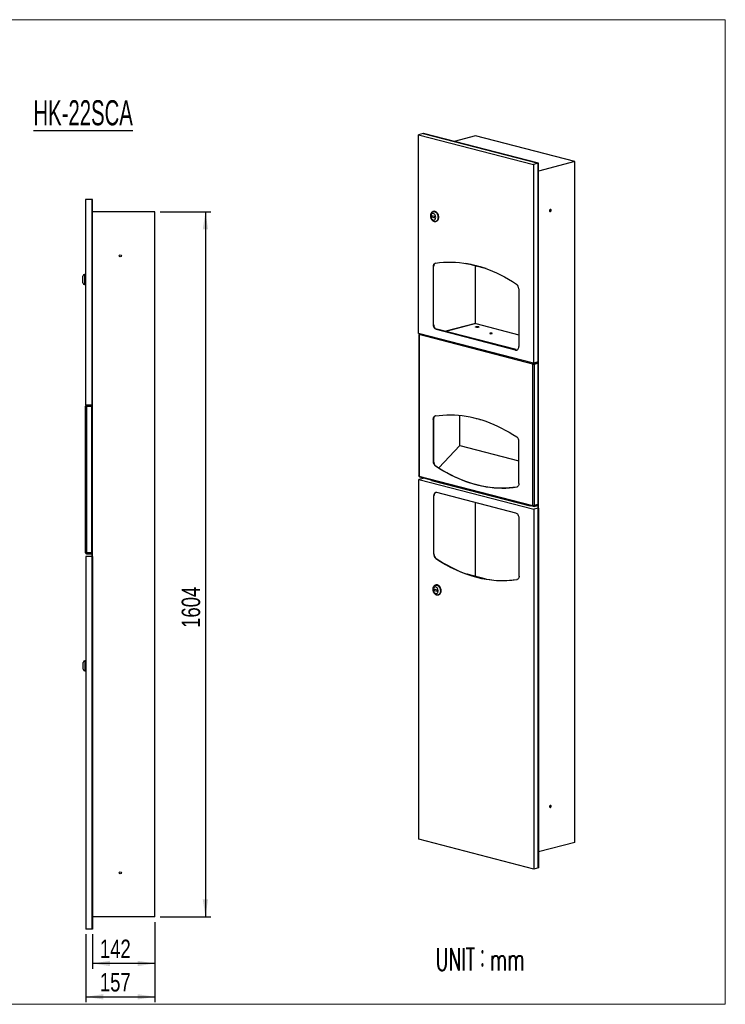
# Model space of a CAD drawing. Header units: millimetres. Extents: x 8 to 270, y 10 to 197.
# Tile 2 of 2: x 136 to 270, y 10 to 197. Entities that reach past the tile are written whole.
import ezdxf

# ---------------------------------------------------------------- set-up
doc = ezdxf.new("R2010")
doc.units = ezdxf.units.MM
doc.layers.add('FORMAT', color=7, linetype='Continuous')
doc.styles.add('SLDTEXTSTYLE0', font='TXT', dxfattribs={"width": 0.605})
doc.styles.add('SLDTEXTSTYLE1', font='TXT', dxfattribs={"width": 0.75})
doc.styles.add('SLDTEXTSTYLE2', font='TXT', dxfattribs={"width": 0.605, "bigfont": 'bigfont'})
doc.dimstyles.new('SLDDIMSTYLE0', dxfattribs={"dimtxt": 3.5, "dimasz": 3.302, "dimexe": 0, "dimexo": 0.0625, "dimgap": 0.875, "dimtad": 1, "dimdec": 1, "dimlfac": 12, "dimrnd": 1e-09, "dimzin": 12, "dimdsep": 46, "dimtxsty": 'SLDTEXTSTYLE1', "dimsah": 1, "dimcen": 0.09, "dimadec": 0, "dimazin": 3, "dimtfac": 1, "dimtdec": 1, "dimtofl": 0, "dimtmove": 0, "dimatfit": 3, "dimfxl": 0, "dimfrac": 2, "dimtolj": 1, "dimtzin": 12, "dimarcsym": 0})

# ---------------------------------------------------------------- blocks, each defined once
blk = doc.blocks.new('_D_2')
at = {"layer": 'FORMAT'}
for p, q in [((161.81, 25.56), (161.81, 16.71)), ((149.97, 23.23), (149.97, 16.71)), ((161.81, 17.71), (149.97, 17.71))]:
    blk.add_line(p, q, dxfattribs=at)
for points in [[(149.97, 17.71), (153.28, 17.2), (153.28, 18.21)], [(161.81, 17.71), (158.51, 18.21), (158.51, 17.2)]]:
    blk.add_solid(points, dxfattribs=at)
at = {"layer": 'FORMAT', "insert": (151.36, 22.22), "char_height": 3.5, "attachment_point": 1, "style": 'SLDTEXTSTYLE1'}
blk.add_mtext('142', dxfattribs=at)
blk = doc.blocks.new('_D_3')
at = {"layer": 'FORMAT'}
for p, q in [((161.81, 25.56), (161.81, 10.38)), ((148.72, 23.23), (148.72, 10.38)), ((148.72, 11.38), (161.81, 11.38))]:
    blk.add_line(p, q, dxfattribs=at)
for points in [[(148.72, 11.38), (152.03, 10.87), (152.03, 11.89)], [(161.81, 11.38), (158.51, 11.89), (158.51, 10.87)]]:
    blk.add_solid(points, dxfattribs=at)
at = {"layer": 'FORMAT', "insert": (151.36, 15.89), "char_height": 3.5, "attachment_point": 1, "style": 'SLDTEXTSTYLE1'}
blk.add_mtext('157', dxfattribs=at)
blk = doc.blocks.new('_D_4')
at = {"layer": 'FORMAT'}
for p, q in [((162.81, 160.23), (172.39, 160.23)), ((171.39, 160.23), (171.39, 26.56)), ((162.81, 26.56), (172.39, 26.56))]:
    blk.add_line(p, q, dxfattribs=at)
for points in [[(171.39, 160.23), (170.88, 156.92), (171.89, 156.92)], [(171.39, 26.56), (171.89, 29.86), (170.88, 29.86)]]:
    blk.add_solid(points, dxfattribs=at)
at = {"layer": 'FORMAT', "insert": (166.88, 81.34), "char_height": 3.5, "attachment_point": 1, "rotation": 90, "style": 'SLDTEXTSTYLE1'}
blk.add_mtext('1604', dxfattribs=at)

msp = doc.modelspace()

# ---------------------------------------------------------------- linework, layer by layer
at = {"color": 7, "linetype": 'Continuous', "lineweight": 18}
for p, q in [((8.3801, 196.675), (270.0001, 196.675)), ((270.0001, 9.9587), (270.0001, 196.675)), ((270.0001, 9.9587), (8.3801, 9.9587))]:
    msp.add_line(p, q, dxfattribs=at)
at = {"color": 7, "linetype": 'Continuous', "lineweight": 25}
for p, q in [((212.7032, 175.0882), (211.8193, 174.8594)), ((211.8193, 137.1883), (211.8193, 174.8594)), ((211.8193, 174.8594), (233.6218, 169.2165)), ((212.7621, 175.1034), (212.7032, 175.0882)), ((212.7032, 175.0882), (234.5056, 169.4453)), ((234.5646, 169.4605), (212.7621, 175.1034)), ((222.6027, 174.634), (218.5893, 173.5952)), ((241.4589, 169.7536), (222.6027, 174.634)), ((234.5056, 169.4453), (233.6218, 169.2165)), ((233.6218, 169.2165), (233.6218, 131.5454)), ((234.5646, 169.4605), (234.5056, 169.4453)), ((234.5056, 169.4453), (234.5056, 131.7742)), ((234.5056, 167.2317), (234.5056, 169.4453)), ((241.4589, 169.7536), (234.5646, 167.9692)), ((234.5646, 167.2469), (234.5646, 169.4605)), ((241.4589, 40.6415), (241.4589, 169.7536)), ((234.5646, 167.2469), (234.5056, 167.2317)), ((234.5056, 167.2219), (234.5646, 167.2067)), ((234.5646, 167.2067), (234.5056, 167.1914)), ((234.5056, 38.0794), (234.5056, 167.1914)), ((234.5646, 38.0946), (234.5646, 167.2067)), ((149.8911, 162.5601), (148.6411, 162.5601)), ((148.6411, 162.5601), (148.6411, 123.5601)), ((149.8911, 162.5601), (149.8911, 123.5601)), ((149.9745, 162.5601), (149.8911, 162.5601)), ((149.8911, 160.2685), (149.8911, 162.5601)), ((149.9745, 160.2685), (149.9745, 162.5601)), ((149.9745, 160.2685), (149.8911, 160.2685)), ((149.9745, 160.2268), (149.8911, 160.2268)), ((149.8911, 26.5601), (149.8911, 160.2268)), ((149.9745, 160.2268), (149.9745, 160.2685)), ((149.9745, 26.5601), (149.9745, 160.2268)), ((161.8078, 160.2268), (149.9745, 160.2268)), ((161.8078, 26.5601), (161.8078, 160.2268)), ((214.9041, 159.3489), (214.3148, 159.5014)), ((214.3148, 159.5014), (214.3148, 159.2599)), ((214.3443, 159.2675), (214.3148, 159.2599)), ((214.3148, 159.2599), (214.9041, 159.1074)), ((214.3443, 159.4937), (214.3443, 159.2675)), ((214.3443, 159.2675), (214.9041, 159.1226)), ((214.7229, 160.3236), (214.5903, 160.2893)), ((214.9041, 159.1074), (214.9041, 159.3489)), ((215.0705, 158.4338), (215.2031, 158.4681)), ((214.6772, 149.8687), (214.6183, 149.8535)), ((214.6183, 138.8787), (214.6183, 149.8535)), ((214.6772, 138.8939), (214.6772, 149.8687)), ((224.6329, 149.4749), (220.8082, 150.4648)), ((221.0108, 150.4311), (221.0251, 150.4274)), ((221.0251, 150.4274), (224.4305, 149.546)), ((222.9547, 149.9654), (221.5138, 150.3383)), ((222.6027, 139.0367), (222.6027, 150.0004)), ((222.9638, 149.9987), (222.9547, 149.9654)), ((148.1411, 147.3935), (148.1411, 148.0393)), ((148.6411, 148.3518), (148.4536, 148.3518)), ((148.1411, 146.7476), (148.1411, 147.3935)), ((148.4536, 146.4351), (148.6411, 146.4351)), ((230.8228, 145.6594), (230.8228, 134.6846)), ((214.6772, 138.8939), (214.6183, 138.8787)), ((222.6174, 139.0405), (216.9754, 137.5802)), ((222.6579, 139.0401), (230.8228, 136.9269)), ((233.6218, 131.5454), (211.8193, 137.1883)), ((211.8861, 136.9922), (211.8861, 110.1453)), ((211.9334, 137.081), (211.9334, 137.1588)), ((211.9334, 137.081), (211.9622, 137.0735)), ((211.9419, 137.0239), (211.9334, 137.0217)), ((233.5076, 131.3788), (211.9334, 136.9626)), ((211.9334, 136.9626), (211.9334, 110.1158)), ((230.2335, 134.0322), (215.2075, 137.9212)), ((230.2925, 134.128), (215.2664, 138.017)), ((230.3133, 134.1281), (215.2873, 138.0172)), ((230.2925, 134.0475), (230.2335, 134.0322)), ((230.2984, 134.049), (230.2925, 134.0475)), ((230.2984, 134.046), (230.2984, 134.049)), ((230.3514, 134.0627), (230.3514, 134.0362)), ((233.5784, 131.3971), (233.5076, 131.3788)), ((233.5076, 104.532), (233.5076, 131.3788)), ((234.5056, 131.7742), (233.6218, 131.5454)), ((233.6218, 131.4676), (233.6218, 131.5454)), ((233.6218, 131.4676), (233.7359, 131.4381)), ((233.6581, 131.5548), (233.7359, 131.5347)), ((233.6652, 131.3971), (234.376, 131.5811)), ((233.6652, 131.3971), (233.7359, 131.3788)), ((234.3583, 131.6958), (233.7359, 131.5347)), ((234.3583, 131.5992), (233.7359, 131.4381)), ((233.7359, 131.3788), (234.4467, 131.5628)), ((233.7359, 131.4381), (233.7359, 131.5347)), ((233.7359, 131.3788), (233.7359, 104.532)), ((234.2806, 131.7159), (234.3583, 131.6958)), ((234.3583, 131.6958), (234.3583, 131.5992)), ((234.4467, 131.5628), (234.376, 131.5811)), ((234.4467, 131.5628), (234.4467, 104.7159)), ((149.8911, 123.5601), (148.6411, 123.5601)), ((148.6411, 123.3571), (148.8025, 123.3571)), ((148.6411, 95.5632), (148.6411, 123.3571)), ((148.8025, 123.4185), (148.8025, 123.5185)), ((149.6828, 123.5185), (148.8025, 123.5185)), ((149.6828, 123.4185), (148.8025, 123.4185)), ((148.8025, 123.3571), (148.8025, 95.5632)), ((148.8025, 123.3571), (149.8078, 123.3571)), ((148.9078, 123.3768), (149.8911, 123.3768)), ((149.6828, 123.5185), (149.6828, 123.4185)), ((149.8911, 123.5185), (149.6828, 123.5185)), ((149.8911, 123.4185), (149.6828, 123.4185)), ((149.8078, 123.3571), (149.8078, 95.5632)), ((219.6682, 121.5473), (219.565, 121.6475)), ((219.6682, 115.918), (219.6682, 121.5473)), ((214.6595, 120.8896), (214.5888, 120.8713)), ((214.5888, 120.8713), (214.5888, 112.9115)), ((214.6595, 120.8896), (214.6595, 112.9298)), ((214.6713, 121.0467), (214.6713, 112.7665)), ((219.6682, 115.918), (215.6314, 111.6895)), ((219.6682, 115.918), (230.8523, 113.0234)), ((230.8523, 108.7022), (230.8523, 116.662)), ((214.5888, 112.9115), (214.6595, 112.9298)), ((215.0793, 112.0502), (215.0086, 112.0319)), ((212.7032, 109.695), (211.8782, 109.4815)), ((211.8782, 109.4815), (233.6807, 103.8386)), ((211.8782, 41.2549), (211.8782, 109.4815)), ((211.9334, 110.1158), (233.5076, 104.532)), ((211.9334, 110.1156), (211.9334, 110.019)), ((211.9334, 110.019), (211.9719, 110.009)), ((212.0071, 109.9891), (233.5813, 104.4053)), ((212.7032, 109.695), (212.7032, 109.8089)), ((214.2352, 109.2985), (214.2352, 109.4124)), ((214.2942, 109.3137), (232.9736, 104.4791)), ((230.2925, 103.1056), (215.2664, 106.9947)), ((222.6027, 107.1633), (222.6027, 107.2467)), ((230.4325, 108.0399), (230.5032, 108.0582)), ((214.7361, 106.3575), (214.6772, 106.3422)), ((214.6772, 106.3422), (214.6772, 95.3674)), ((214.7361, 95.3827), (214.7361, 106.3575)), ((222.6027, 91.1205), (222.6027, 105.0959)), ((232.9736, 104.4486), (232.9736, 104.5625)), ((234.4467, 104.7159), (233.7359, 104.532)), ((233.7359, 104.4727), (234.3583, 104.6338)), ((234.3583, 104.6338), (234.2438, 104.6634)), ((234.3583, 104.5372), (234.3583, 104.6338)), ((233.6218, 104.4056), (233.6218, 104.5022)), ((233.7359, 104.4727), (233.6218, 104.5022)), ((233.6218, 104.4056), (233.7359, 104.3761)), ((234.5646, 104.0673), (233.6807, 103.8386)), ((233.6807, 103.8386), (233.6807, 35.612)), ((233.7359, 104.3761), (234.3583, 104.5372)), ((233.7359, 104.4727), (233.7359, 104.3761)), ((234.5646, 104.0673), (234.5646, 35.8408)), ((230.8817, 91.1734), (230.8817, 102.1482)), ((148.8025, 95.5632), (148.6411, 95.5632)), ((149.8078, 95.5632), (148.8025, 95.5632)), ((148.8025, 95.5018), (148.8025, 95.4018)), ((148.8025, 95.5018), (149.6828, 95.5018)), ((148.8025, 95.4018), (149.6828, 95.4018)), ((149.8911, 95.5435), (148.9078, 95.5435)), ((149.6828, 95.4018), (149.6828, 95.5018)), ((149.6828, 95.5018), (149.8911, 95.5018)), ((149.6828, 95.4018), (149.8911, 95.4018)), ((214.6772, 95.3674), (214.7361, 95.3827)), ((149.9745, 94.8601), (148.7245, 94.8601)), ((148.7245, 94.8601), (148.7245, 24.2268)), ((149.9745, 94.8601), (149.9745, 24.2268)), ((215.1565, 94.5027), (215.0976, 94.4874)), ((224.615, 90.5997), (221.0618, 91.5193)), ((230.4613, 90.511), (230.5202, 90.5263)), ((230.5202, 90.5263), (230.5304, 90.5279)), ((215.3548, 88.5167), (214.7656, 88.6692)), ((214.7656, 88.6692), (214.7656, 88.4277)), ((214.795, 88.4353), (214.7656, 88.4277)), ((214.7656, 88.4277), (215.3548, 88.2752)), ((214.795, 88.6616), (214.795, 88.4353)), ((214.795, 88.4353), (215.3548, 88.2904)), ((215.1736, 89.4915), (215.0411, 89.4571)), ((215.3548, 88.2752), (215.3548, 88.5167)), ((215.5213, 87.6016), (215.6539, 87.6359)), ((148.2245, 73.506), (148.2245, 74.7976)), ((148.7245, 75.1101), (148.537, 75.1101)), ((148.537, 73.1935), (148.7245, 73.1935)), ((233.6807, 35.612), (211.8782, 41.2549)), ((241.4589, 40.6415), (234.5646, 38.8572)), ((234.5646, 38.0946), (234.5056, 38.0794)), ((234.5646, 38.0544), (234.5056, 38.0391)), ((234.5056, 35.8255), (234.5056, 38.0391)), ((234.5646, 38.0544), (234.5646, 35.8408)), ((234.5646, 35.8408), (233.6807, 35.612)), ((234.5646, 35.8408), (234.5056, 35.8255)), ((149.9745, 26.5601), (149.8911, 26.5601)), ((149.9745, 26.5185), (149.8911, 26.5185)), ((149.8911, 24.2268), (149.8911, 26.5185)), ((161.8078, 26.5601), (149.9745, 26.5601)), ((149.9745, 26.5185), (149.9745, 24.2268)), ((149.9745, 24.2268), (148.7245, 24.2268)), ((149.9745, 24.2268), (149.8911, 24.2268))]:
    msp.add_line(p, q, dxfattribs=at)
at = {"color": 8, "linetype": 'Continuous', "lineweight": 25}
for p, q in [((221.0255, 150.4286), (221.0251, 150.4274)), ((148.4536, 148.3518), (148.4536, 147.3935)), ((148.4536, 147.3935), (148.4536, 146.4351)), ((222.6579, 139.0401), (216.9963, 137.5748)), ((211.9408, 137.0198), (211.9334, 137.0217)), ((233.6218, 104.5022), (233.593, 104.5096)), ((148.537, 75.1101), (148.537, 73.1935))]:
    msp.add_line(p, q, dxfattribs=at)
at = {"color": 7, "linetype": 'Continuous', "lineweight": 25, "flags": 128}
for points in [[(236.9569, 160.5391), (236.9457, 160.6132), (236.9138, 160.6702), (236.866, 160.7014), (236.8096, 160.7022), (236.7533, 160.6723), (236.7055, 160.6163), (236.6735, 160.5427), (236.6623, 160.4628), (236.6735, 160.3887), (236.7055, 160.3317), (236.7533, 160.3004), (236.8096, 160.2997), (236.866, 160.3296), (236.9138, 160.3856), (236.9457, 160.4591), (236.9569, 160.5391)], [(215.0661, 159.1862), (215.0554, 159.323), (215.0239, 159.459), (214.973, 159.5878), (214.9051, 159.7033), (214.8233, 159.8002), (214.7316, 159.8738), (214.6341, 159.9209), (214.5355, 159.9391), (214.4404, 159.9276), (214.3531, 159.887), (214.2779, 159.8192), (214.2181, 159.7273), (214.1767, 159.6156), (214.1554, 159.4893), (214.1554, 159.3544), (214.1767, 159.2172), (214.2181, 159.084), (214.2779, 158.9612), (214.3531, 158.8544), (214.4404, 158.7686), (214.5355, 158.7079), (214.6341, 158.6751), (214.7316, 158.6717), (214.8233, 158.6978), (214.9051, 158.7524), (214.973, 158.8327), (215.0239, 158.9352), (215.0554, 159.0548), (215.0661, 159.1862)], [(215.2031, 158.4681), (215.2293, 158.4758), (215.3363, 158.5267), (215.4313, 158.6056), (215.5112, 158.7099), (215.5735, 158.8362), (215.6162, 158.9805), (215.6379, 159.1382), (215.6379, 159.3042), (215.6162, 159.4731), (215.5735, 159.6395), (215.5112, 159.7981), (215.4313, 159.9437), (215.3363, 160.0718), (215.2293, 160.1781), (215.1138, 160.2593), (214.9934, 160.3128), (214.872, 160.3367), (214.7536, 160.3304), (214.7229, 160.3236)], [(214.6183, 149.8535), (214.6258, 149.9798), (214.6482, 150.099), (214.6849, 150.208), (214.7349, 150.3041), (214.797, 150.3847), (214.8696, 150.4479), (214.9509, 150.492), (215.0387, 150.5159)], [(215.0285, 150.5142), (215.0098, 150.5072), (214.9286, 150.4631), (214.856, 150.4), (214.7938, 150.3193), (214.7438, 150.2233), (214.7071, 150.1142), (214.6847, 149.995), (214.6772, 149.8687)], [(215.0387, 150.5159), (215.7883, 150.6119), (216.5437, 150.6766), (217.3043, 150.7099), (218.0696, 150.7116), (218.8387, 150.6819), (219.6111, 150.6208), (220.3862, 150.5282), (221.1632, 150.4044), (221.9415, 150.2493), (222.7205, 150.0631), (223.4995, 149.8461), (224.2779, 149.5982), (225.0549, 149.3199), (225.8299, 149.0112), (226.6024, 148.6725), (227.3715, 148.3041), (228.1367, 147.9062), (228.8974, 147.4792), (229.6528, 147.0235), (230.4024, 146.5394)], [(215.2075, 137.9212), (215.0926, 137.9664), (214.982, 138.0409), (214.8801, 138.1416), (214.7909, 138.2648), (214.7176, 138.4058), (214.6631, 138.559), (214.6296, 138.7187), (214.6183, 138.8787)], [(214.6772, 138.8939), (214.6885, 138.734), (214.722, 138.5743), (214.7765, 138.421), (214.8498, 138.2801), (214.9391, 138.1569), (215.0409, 138.0561), (215.1515, 137.9817), (215.2122, 137.9539)], [(222.6174, 139.0405), (222.6356, 139.0429), (222.6579, 139.0401)], [(223.1919, 138.4749), (223.2509, 138.4542), (223.2838, 138.4299), (223.2875, 138.4042), (223.2618, 138.3794), (223.2089, 138.3576), (223.1336, 138.3408), (223.0425, 138.3305), (222.9438, 138.3277), (222.8461, 138.3324), (222.7583, 138.3445), (222.688, 138.3626), (222.6416, 138.3854), (222.6231, 138.4107), (222.6343, 138.4362), (222.674, 138.4598), (222.7388, 138.4793), (222.8229, 138.493), (222.9189, 138.4996), (223.0182, 138.4986), (223.112, 138.4902), (223.1919, 138.4749)], [(211.9334, 137.0217), (211.9133, 137.0154), (211.8984, 137.0081), (211.8892, 137.0003), (211.8861, 136.9922), (211.8892, 136.984), (211.8984, 136.9762), (211.9133, 136.9689), (211.9334, 136.9626)], [(215.2664, 138.017), (215.2779, 138.0184), (215.2873, 138.0172)], [(225.3869, 137.1519), (225.4564, 137.1395), (225.5384, 137.1345), (225.6218, 137.1376), (225.6954, 137.1482), (225.7492, 137.1649), (225.7759, 137.1856), (225.772, 137.2074), (225.738, 137.2273), (225.6785, 137.2427), (225.6014, 137.2515), (225.5173, 137.2525), (225.4374, 137.2456), (225.3727, 137.2317), (225.3317, 137.2126), (225.32, 137.1911), (225.3393, 137.1698), (225.3869, 137.1519)], [(230.2335, 134.0322), (230.3485, 134.0179), (230.459, 134.0351), (230.5609, 134.0831), (230.6502, 134.1601), (230.7235, 134.2631), (230.7779, 134.3882), (230.8115, 134.5305), (230.8228, 134.6846)], [(230.3514, 134.0627), (230.3503, 134.0781), (230.3469, 134.0924), (230.3415, 134.1049), (230.3341, 134.1152), (230.3252, 134.1229), (230.315, 134.1277), (230.304, 134.1294), (230.2925, 134.128)], [(230.4715, 134.0392), (230.4074, 134.0332), (230.2925, 134.0475)], [(214.5888, 120.8713), (214.5963, 120.9975), (214.6187, 121.1166), (214.6553, 121.2255), (214.7052, 121.3215), (214.7673, 121.4022), (214.8398, 121.4654), (214.9209, 121.5096), (215.0086, 121.5335)], [(215.005, 121.533), (214.9916, 121.5279), (214.9105, 121.4837), (214.838, 121.4205), (214.776, 121.3398), (214.726, 121.2438), (214.6894, 121.1349), (214.667, 121.0158), (214.6595, 120.8896)], [(215.0086, 121.5335), (215.725, 121.6273), (216.4468, 121.6923), (217.1734, 121.7286), (217.9043, 121.7361), (218.639, 121.7149), (219.3768, 121.6648), (220.1171, 121.5861), (220.8595, 121.4787), (221.6034, 121.3427), (222.348, 121.1782), (223.093, 120.9854), (223.8377, 120.7644), (224.5815, 120.5154), (225.3239, 120.2385), (226.0643, 119.934), (226.8021, 119.6021), (227.5367, 119.2431), (228.2677, 118.8572), (228.9943, 118.4448), (229.7161, 118.0061), (230.4325, 117.5415)], [(230.4325, 108.0399), (229.7161, 107.9462), (228.9943, 107.8811), (228.2677, 107.8448), (227.5367, 107.8373), (226.8021, 107.8586), (226.0643, 107.9086), (225.3239, 107.9873), (224.5815, 108.0948), (223.8377, 108.2307), (223.093, 108.3952), (222.348, 108.588), (221.6034, 108.809), (220.8595, 109.0581), (220.1171, 109.335), (219.3768, 109.6395), (218.639, 109.9713), (217.9043, 110.3304), (217.1734, 110.7162), (216.4468, 111.1287), (215.725, 111.5673), (215.0086, 112.0319)], [(215.0793, 112.0502), (215.7957, 111.5856), (216.5175, 111.147), (217.2441, 110.7345), (217.975, 110.3487), (218.7097, 109.9896), (219.4475, 109.6578), (220.1879, 109.3533), (220.9302, 109.0764), (221.6741, 108.8273), (222.4188, 108.6063), (223.1637, 108.4135), (223.9084, 108.249), (224.6522, 108.1131), (225.3946, 108.0056), (226.135, 107.9269), (226.8728, 107.8769), (227.6074, 107.8556), (228.3384, 107.8631), (229.065, 107.8994), (229.7868, 107.9645), (230.5032, 108.0582)], [(211.9334, 110.1158), (211.9133, 110.1221), (211.8984, 110.1293), (211.8892, 110.1372), (211.8861, 110.1453)], [(230.8523, 108.7022), (230.8447, 108.576), (230.8224, 108.4569), (230.7858, 108.3479), (230.7358, 108.2519), (230.6738, 108.1713), (230.6013, 108.1081), (230.5202, 108.0639), (230.4325, 108.0399)], [(215.2664, 106.9947), (215.1515, 107.0089), (215.0409, 106.9917), (214.9391, 106.9437), (214.8498, 106.8667), (214.7765, 106.7637), (214.722, 106.6387), (214.6885, 106.4963), (214.6772, 106.3422)], [(215.0874, 107.0029), (214.998, 106.959), (214.9087, 106.882), (214.8354, 106.779), (214.781, 106.6539), (214.7474, 106.5116), (214.7361, 106.3575)], [(230.8817, 102.1482), (230.8704, 102.3082), (230.8369, 102.4678), (230.7824, 102.6211), (230.7091, 102.762), (230.6198, 102.8852), (230.518, 102.986), (230.4074, 103.0604), (230.2925, 103.1056)], [(233.6218, 104.4056), (233.5995, 104.4028), (233.5781, 104.4062), (233.5584, 104.4155), (233.5411, 104.4304), (233.5269, 104.4503), (233.5163, 104.4745), (233.5098, 104.5021), (233.5076, 104.532)], [(230.8817, 91.1734), (230.8742, 91.0471), (230.8518, 90.9279), (230.8151, 90.8189), (230.7651, 90.7228), (230.7029, 90.6421), (230.6303, 90.579), (230.5491, 90.5349), (230.4613, 90.511)], [(214.6035, 88.5904), (214.6142, 88.4535), (214.6457, 88.3175), (214.6967, 88.1888), (214.7646, 88.0732), (214.8463, 87.9764), (214.938, 87.9027), (215.0355, 87.8557), (215.1341, 87.8375), (215.2292, 87.8489), (215.3165, 87.8895), (215.3917, 87.9574), (215.4515, 88.0493), (215.493, 88.161), (215.5142, 88.2872), (215.5142, 88.4221), (215.493, 88.5594), (215.4515, 88.6925), (215.3917, 88.8154), (215.3165, 88.9222), (215.2292, 89.008), (215.1341, 89.0687), (215.0355, 89.1015), (214.938, 89.1049), (214.8463, 89.0787), (214.7646, 89.0242), (214.6967, 88.9438), (214.6457, 88.8414), (214.6142, 88.7217), (214.6035, 88.5904)], [(216.0914, 88.3883), (216.0805, 88.5564), (216.0482, 88.7247), (215.9955, 88.8879), (215.9241, 89.0406), (215.8363, 89.1781), (215.7349, 89.2957), (215.6232, 89.3899), (215.5047, 89.4574), (215.3834, 89.4963), (215.263, 89.5052), (215.1736, 89.4915)], [(215.6539, 87.6359), (215.7349, 87.6654), (215.8363, 87.7306), (215.9241, 87.8226), (215.9955, 87.9383), (216.0482, 88.0742), (216.0805, 88.2258), (216.0914, 88.3883)], [(236.9569, 47.5257), (236.9457, 47.5998), (236.9138, 47.6569), (236.866, 47.6881), (236.8096, 47.6888), (236.7533, 47.6589), (236.7055, 47.6029), (236.6735, 47.5294), (236.6623, 47.4495), (236.6735, 47.3754), (236.7055, 47.3184), (236.7533, 47.2871), (236.8096, 47.2864), (236.866, 47.3163), (236.9138, 47.3723), (236.9457, 47.4458), (236.9569, 47.5257)]]:
    msp.add_lwpolyline(points, dxfattribs=at)
at = {"color": 8, "linetype": 'Continuous', "lineweight": 25, "flags": 128}
for points in [[(214.5911, 160.2895), (214.6796, 160.3031), (214.8, 160.2942), (214.9214, 160.2553), (215.0398, 160.1877), (215.1515, 160.0936), (215.2529, 159.9759), (215.3407, 159.8385), (215.4121, 159.6858), (215.4648, 159.5226), (215.4972, 159.3543), (215.508, 159.1862)], [(215.508, 159.1862), (215.4972, 159.0237), (215.4648, 158.8721), (215.4121, 158.7362), (215.3407, 158.6204), (215.2529, 158.5285), (215.1515, 158.4633), (215.07, 158.4337)], [(215.0416, 89.4573), (215.0718, 89.4639), (215.1902, 89.4702), (215.3116, 89.4463), (215.432, 89.3928), (215.5475, 89.3116), (215.6545, 89.2053), (215.7495, 89.0772), (215.8294, 88.9316), (215.8917, 88.773), (215.9344, 88.6066), (215.9561, 88.4377), (215.9561, 88.2717), (215.9344, 88.114), (215.8917, 87.9697), (215.8294, 87.8434), (215.7495, 87.7391), (215.6545, 87.6602), (215.5475, 87.6093), (215.5205, 87.6014)]]:
    msp.add_lwpolyline(points, dxfattribs=at)
at = {"color": 7, "linetype": 'Continuous', "lineweight": 25}
for centre in [(155.2328, 151.8935), (155.2328, 34.8935)]:
    msp.add_circle(centre, 0.2083, dxfattribs=at)
for centre, radius, start, end in [((236.7291, 160.5701), 0.1696, 354.668037, 53.021706), ((236.6732, 160.5305), 0.2261, 284.331444, 6.033031), ((224.8152, 156.2125), 6.5182, 249.216539, 253.415351), ((148.4536, 148.0393), 0.3125, 90, 180), ((148.4536, 146.7476), 0.3125, 180, 270), ((229.7422, 145.6836), 1.0809, 358.719685, 52.352758), ((222.9562, 137.4501), 0.9562, 73.211029, 106.788971), ((212.1411, 136.9675), 0.2077, 125.642789, 181.350724), ((215.305, 137.9272), 0.0977, 113.255007, 183.525092), ((225.549, 136.3906), 0.7665, 80.005607, 99.994393), ((230.331, 134.0382), 0.0977, 113.255007, 183.525092), ((233.7093, 131.3867), 0.2018, 124.752315, 182.241199), ((233.6218, 131.8901), 0.5239, 257.419602, 282.580398), ((233.6502, 131.4015), 0.0719, 113.255007, 183.525092), ((233.6218, 131.5916), 0.1993, 257.419602, 282.580398), ((148.8025, 123.3571), 0.1614, 90, 180), ((148.8025, 123.3571), 0.0614, 90, 180), ((148.9078, 123.2101), 0.1667, 90, 118.151882), ((222.3222, 121.408), 0.2368, 233.571216, 279.873814), ((222.9114, 121.2907), 0.2694, 231.734553, 279.049458), ((223.5351, 121.1774), 0.316, 239.476705, 267.556158), ((229.7712, 116.686), 1.0813, 358.726231, 52.298393), ((215.6698, 112.8874), 1.0813, 178.726231, 232.298393), ((215.7405, 112.9057), 1.0813, 178.726231, 232.298393), ((212.0474, 110.0973), 0.1155, 170.781544, 249.57615), ((233.6218, 105.0433), 0.5239, 257.419602, 282.580398), ((233.6146, 104.534), 0.0326, 203.773477, 282.714945), ((148.8025, 95.5632), 0.1614, 180, 270), ((148.8025, 95.5632), 0.0614, 180, 270), ((148.9078, 95.7101), 0.1667, 241.848118, 270), ((215.7578, 95.3433), 1.0809, 178.719685, 232.352758), ((215.8168, 95.3585), 1.0809, 178.719685, 232.352758), ((229.3637, 115.4531), 25.3591, 235.766621, 254.951175), ((229.8849, 116.3196), 26.3231, 235.977233, 250.416247), ((227.7285, 109.5403), 19.2245, 255.082114, 278.17231), ((227.7981, 109.1048), 18.777, 260.239963, 278.3357), ((148.537, 74.7976), 0.3125, 90, 180), ((148.537, 73.506), 0.3125, 180, 270), ((236.6732, 47.5172), 0.2261, 284.331444, 6.033031), ((236.7291, 47.5567), 0.1696, 354.668037, 53.021706)]:
    msp.add_arc(centre, radius, start, end, dxfattribs=at)
for points, knots in [([(214.5922, 160.2866), (214.5769, 160.2835), (214.5202, 160.2722), (214.4301, 160.2264), (214.3269, 160.1526), (214.2388, 160.0578), (214.1665, 159.9459), (214.1113, 159.8178), (214.0748, 159.676), (214.0585, 159.5242), (214.0632, 159.3668), (214.0886, 159.2085), (214.1343, 159.0538), (214.1994, 158.9067), (214.2829, 158.7709), (214.3837, 158.6507), (214.496, 158.5538), (214.615, 158.4822), (214.7356, 158.4355), (214.8623, 158.4127), (214.9756, 158.4115), (215.0438, 158.43), (215.069, 158.4368)], [0, 0, 0, 0, 0.01819081, 0.06760992, 0.11661576, 0.16604456, 0.21661232, 0.26871389, 0.3222953, 0.37692185, 0.43206332, 0.48737542, 0.54286519, 0.598655, 0.65487692, 0.71164363, 0.76878858, 0.81975198, 0.86925715, 0.91746061, 0.96948948, 1, 1, 1, 1]), ([(222.7795, 90.9637), (222.5774, 91.0178), (222.18, 91.1241), (221.7205, 91.2663), (221.426, 91.3668), (221.2955, 91.4141), (221.21, 91.4468), (221.1543, 91.4693), (221.1182, 91.4848), (221.095, 91.4955), (221.0802, 91.5029), (221.071, 91.508), (221.0654, 91.5116), (221.0619, 91.5143), (221.0601, 91.5163), (221.0597, 91.5178), (221.0602, 91.5187), (221.0614, 91.5191), (221.0618, 91.5193)], [0, 0, 0, 0, 0.33957764, 0.66786078, 0.77676154, 0.84976338, 0.89873787, 0.93162435, 0.95373543, 0.96862794, 0.97868425, 0.98550082, 0.99014807, 0.99334444, 0.99644518, 0.99779785, 0.99916449, 1, 1, 1, 1]), ([(224.615, 90.5997), (224.6144, 90.5995), (224.6132, 90.5993), (224.61, 90.599), (224.6017, 90.5987), (224.5697, 90.6003), (224.4555, 90.6129), (224.1918, 90.6526), (223.8011, 90.7246), (223.3079, 90.8314), (222.9674, 90.9167), (222.7795, 90.9637)], [0, 0, 0, 0, 0.00080458, 0.00186247, 0.00381199, 0.01055035, 0.04286054, 0.17125934, 0.42772217, 0.68424909, 1, 1, 1, 1]), ([(215.0426, 89.4542), (215.0259, 89.4507), (214.9678, 89.4387), (214.8766, 89.3917), (214.774, 89.3171), (214.6865, 89.2216), (214.6148, 89.109), (214.5603, 88.9804), (214.5251, 88.8396), (214.5129, 88.7263), (214.5122, 88.6619), (214.512, 88.6476)], [0, 0, 0, 0, 0.05076115, 0.17664851, 0.301545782, 0.427601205, 0.556615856, 0.689556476, 0.82624048, 0.961430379, 1, 1, 1, 1]), ([(214.512, 88.6476), (214.5127, 88.6175), (214.5146, 88.535), (214.5347, 88.3988), (214.5773, 88.2433), (214.6398, 88.0948), (214.7207, 87.9572), (214.8192, 87.8345), (214.9334, 87.731), (215.0559, 87.6544), (215.1811, 87.6048), (215.3079, 87.5809), (215.4228, 87.579), (215.4927, 87.5973), (215.5194, 87.6044)], [0, 0, 0, 0, 0.05207752, 0.14322875, 0.23454927, 0.32633794, 0.41879932, 0.51214591, 0.60621384, 0.69996173, 0.78157369, 0.86102737, 0.94682514, 1, 1, 1, 1])]:
    msp.add_open_spline(points, degree=3, knots=knots, dxfattribs=at)

# ---------------------------------------------------------------- texts
at = {"layer": 'FORMAT', "attachment_point": 1}
for s, insert, char_height, style in [('\\LHK-22SCA', (138.7707, 181.4013), 4.7625, 'SLDTEXTSTYLE0'), ('UNIT：mm', (215.0584, 20.5897), 4.23333, 'SLDTEXTSTYLE2')]:
    msp.add_mtext(s, dxfattribs=dict(at, insert=insert, char_height=char_height, style=style))

# ---------------------------------------------------------------- dimensions: what is measured, and where the dimension line sits
at = {"layer": 'FORMAT'}
for base, p1, p2, angle, picture, middle in [((171.387, 26.5601), (161.8078, 160.2268), (161.8078, 26.5601), 90, '_D_4', (171.387, 86.5086)), ((161.8078, 11.3802), (148.7245, 24.2268), (161.8078, 26.5601), 0, '_D_3', (155.2428, 11.3802)), ((149.9745, 17.7067), (161.8078, 26.5601), (149.9745, 24.2268), 0, '_D_2', (155.2428, 17.7067))]:
    dim = msp.add_linear_dim(base=base, p1=p1, p2=p2, angle=angle, dimstyle='SLDDIMSTYLE0', dxfattribs=at)
    dim.commit()
    dim.dimension.update_dxf_attribs({"geometry": picture, "text_midpoint": middle, "dimtype": 160})

doc.saveas('drawing.dxf')
